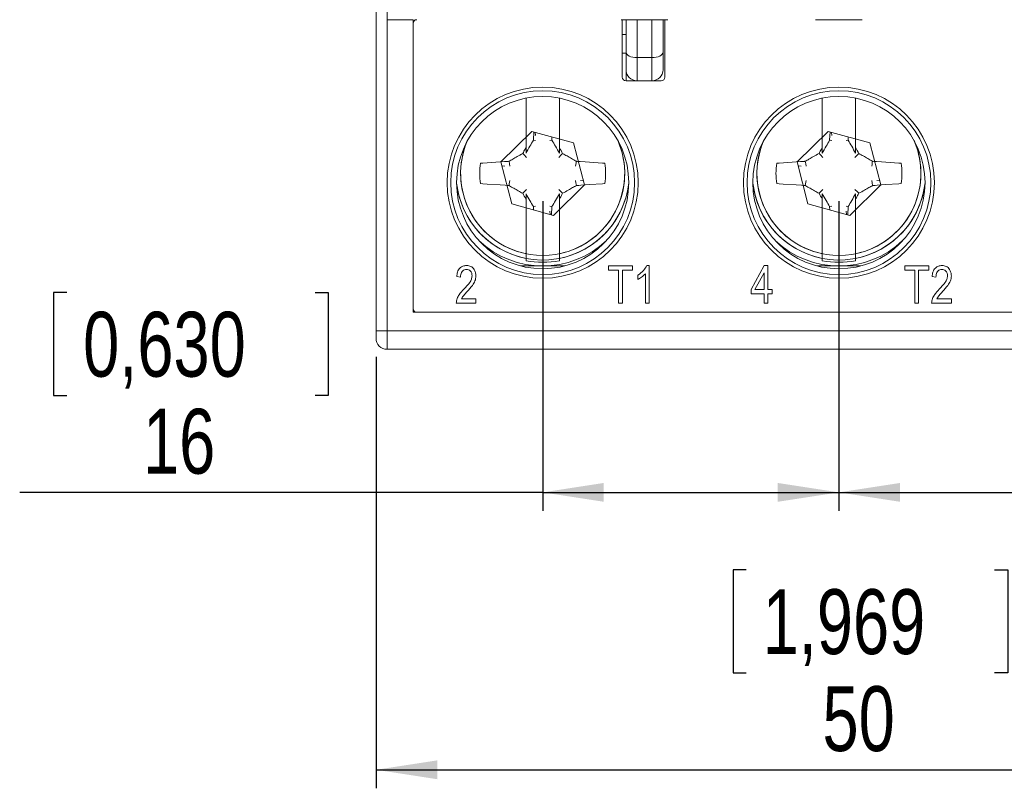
# Model space of a CAD drawing. Header units: millimetres. Extents: x 0 to 420, y 0 to 297.
# Tile 6 of 20: x 89 to 142, y 157 to 198. Entities that reach past the tile are written whole.
import ezdxf

# ---------------------------------------------------------------- set-up
doc = ezdxf.new("R2010")
doc.units = ezdxf.units.MM
doc.layers.add('COTA', color=7, linetype='Continuous')
doc.styles.add('SLDTEXTSTYLE3', font='TXT', dxfattribs={"width": 0.75})
doc.dimstyles.new('SLDDIMSTYLE0', dxfattribs={"dimtxt": 3.5, "dimasz": 3.302, "dimexe": 0, "dimexo": 0.0625, "dimgap": 0.875, "dimtad": 1, "dimdec": 1, "dimrnd": 1e-09, "dimzin": 12, "dimdsep": 46, "dimtxsty": 'SLDTEXTSTYLE3', "dimsah": 1, "dimcen": 0.09, "dimadec": 0, "dimazin": 3, "dimtfac": 1, "dimtdec": 1, "dimtofl": 0, "dimtmove": 0, "dimatfit": 3, "dimfxl": 0, "dimfrac": 2, "dimtolj": 1, "dimtzin": 12, "dimarcsym": 0})

# ---------------------------------------------------------------- blocks, each defined once
blk = doc.blocks.new('_D')
at = {"layer": 'COTA'}
for p, q in [((108.131, 180.212), (108.131, 156.908)), ((158.131, 180.212), (158.131, 156.908)), ((128.121, 168.701), (127.41, 168.701)), ((127.41, 168.701), (127.41, 163.145)), ((141.536, 168.701), (142.246, 168.701)), ((142.246, 168.701), (142.246, 163.145)), ((127.41, 163.145), (128.121, 163.145)), ((142.246, 163.145), (141.536, 163.145)), ((108.131, 157.908), (158.131, 157.908))]:
    blk.add_line(p, q, dxfattribs=at)
for points in [[(108.131, 157.908), (111.433, 157.4), (111.433, 158.416)], [(158.131, 157.908), (154.829, 158.416), (154.829, 157.4)]]:
    blk.add_solid(points, dxfattribs=at)
at = {"layer": 'COTA', "char_height": 3.5, "attachment_point": 1, "style": 'SLDTEXTSTYLE3'}
for s, insert in [('1,969', (129.009, 167.656)), ('50', (132.242, 162.42))]:
    blk.add_mtext(s, dxfattribs=dict(at, insert=insert))
blk = doc.blocks.new('_D_1')
at = {"layer": 'COTA'}
for p, q in [((117.131, 188.612), (117.131, 171.888)), ((133.131, 188.612), (133.131, 171.888)), ((91.424, 183.681), (90.713, 183.681)), ((90.713, 183.681), (90.713, 178.125)), ((104.838, 183.681), (105.549, 183.681)), ((105.549, 183.681), (105.549, 178.125)), ((90.713, 178.125), (91.424, 178.125)), ((105.549, 178.125), (104.838, 178.125)), ((117.131, 172.888), (88.886, 172.888)), ((117.131, 172.888), (133.131, 172.888))]:
    blk.add_line(p, q, dxfattribs=at)
for points in [[(117.131, 172.888), (120.433, 172.38), (120.433, 173.396)], [(133.131, 172.888), (129.829, 173.396), (129.829, 172.38)]]:
    blk.add_solid(points, dxfattribs=at)
at = {"layer": 'COTA', "char_height": 3.5, "attachment_point": 1, "style": 'SLDTEXTSTYLE3'}
for s, insert in [('0,630', (92.312, 182.637)), ('16', (95.545, 177.4))]:
    blk.add_mtext(s, dxfattribs=dict(at, insert=insert))
blk = doc.blocks.new('_D_2')
at = {"layer": 'COTA'}
for p, q in [((133.131, 188.612), (133.131, 171.888)), ((149.131, 188.612), (149.131, 171.888)), ((163.469, 183.681), (162.758, 183.681)), ((162.758, 183.681), (162.758, 178.125)), ((176.884, 183.681), (177.594, 183.681)), ((177.594, 183.681), (177.594, 178.125)), ((162.758, 178.125), (163.469, 178.125)), ((177.594, 178.125), (176.884, 178.125)), ((133.131, 172.888), (149.131, 172.888)), ((149.131, 172.888), (179.421, 172.888))]:
    blk.add_line(p, q, dxfattribs=at)
for points in [[(133.131, 172.888), (136.433, 172.38), (136.433, 173.396)], [(149.131, 172.888), (145.829, 173.396), (145.829, 172.38)]]:
    blk.add_solid(points, dxfattribs=at)
at = {"layer": 'COTA', "char_height": 3.5, "attachment_point": 1, "style": 'SLDTEXTSTYLE3'}
for s, insert in [('0,630', (164.357, 182.637)), ('16', (167.59, 177.4))]:
    blk.add_mtext(s, dxfattribs=dict(at, insert=insert))

msp = doc.modelspace()

# ---------------------------------------------------------------- linework, layer by layer
at = {"color": 7, "linetype": 'Continuous', "lineweight": 15}
for p, q in [((108.731, 202.412), (108.731, 198.412)), ((108.131, 181.612), (108.131, 199.012)), ((108.731, 198.412), (110.131, 198.412)), ((108.731, 198.412), (108.731, 181.612)), ((110.131, 198.412), (110.131, 182.612)), ((121.374, 198.412), (122.231, 198.412)), ((121.431, 195.312), (121.431, 198.412)), ((121.631, 196.662), (121.631, 198.412)), ((123.031, 198.412), (122.231, 198.412)), ((122.231, 198.412), (122.231, 196.362)), ((123.031, 198.412), (123.888, 198.412)), ((123.031, 196.362), (123.031, 198.412)), ((123.631, 198.412), (123.631, 196.662)), ((123.731, 198.412), (123.731, 195.312)), ((131.874, 198.412), (134.388, 198.412)), ((110.131, 198.212), (110.131, 182.812)), ((121.431, 197.612), (121.631, 197.612)), ((121.631, 196.612), (121.431, 196.612)), ((121.631, 195.712), (121.631, 196.662)), ((123.031, 196.362), (122.231, 196.362)), ((122.231, 195.112), (122.231, 196.362)), ((123.031, 195.112), (123.031, 196.362)), ((123.631, 195.712), (123.631, 196.662)), ((121.631, 195.712), (121.631, 195.112)), ((122.231, 195.112), (121.631, 195.112)), ((123.031, 195.112), (122.231, 195.112)), ((123.531, 195.112), (123.031, 195.112)), ((116.231, 194.174), (116.231, 191.502)), ((118.031, 194.174), (118.031, 191.502)), ((132.231, 194.174), (132.231, 191.502)), ((134.031, 194.174), (134.031, 191.502)), ((116.543, 192.381), (114.872, 190.738)), ((118.802, 191.755), (116.543, 192.381)), ((116.628, 191.903), (116.658, 192.349)), ((116.745, 192.152), (116.723, 192.331)), ((117.622, 192.082), (117.634, 191.903)), ((132.543, 192.381), (130.872, 190.738)), ((134.802, 191.755), (132.543, 192.381)), ((132.628, 191.903), (132.658, 192.349)), ((132.745, 192.152), (132.723, 192.331)), ((133.622, 192.082), (133.634, 191.903)), ((116.231, 191.502), (116.231, 191.207)), ((117.52, 191.882), (117.634, 191.903)), ((118.031, 191.207), (118.031, 191.502)), ((119.39, 189.486), (118.802, 191.755)), ((132.231, 191.502), (132.231, 191.207)), ((133.52, 191.882), (133.634, 191.903)), ((134.031, 191.207), (134.031, 191.502)), ((135.39, 189.486), (134.802, 191.755)), ((114.872, 190.738), (115.46, 188.468)), ((114.929, 190.518), (115.091, 190.497)), ((130.872, 190.738), (131.46, 188.468)), ((130.929, 190.518), (131.091, 190.497)), ((117.719, 187.843), (119.39, 189.486)), ((119.333, 189.706), (119.171, 189.726)), ((133.719, 187.843), (135.39, 189.486)), ((135.333, 189.706), (135.171, 189.726)), ((116.231, 189.016), (116.231, 188.722)), ((118.031, 188.722), (118.031, 189.016)), ((132.231, 189.016), (132.231, 188.722)), ((134.031, 188.722), (134.031, 189.016)), ((115.46, 188.468), (117.719, 187.843)), ((116.231, 188.722), (116.231, 185.774)), ((116.742, 188.341), (116.628, 188.321)), ((116.64, 188.141), (116.628, 188.321)), ((117.634, 188.321), (117.604, 187.874)), ((118.031, 188.722), (118.031, 185.774)), ((131.46, 188.468), (133.719, 187.843)), ((132.231, 188.722), (132.231, 185.774)), ((132.742, 188.341), (132.628, 188.321)), ((132.64, 188.141), (132.628, 188.321)), ((133.634, 188.321), (133.604, 187.874)), ((134.031, 188.722), (134.031, 185.774)), ((117.517, 188.072), (117.539, 187.892)), ((133.517, 188.072), (133.539, 187.892)), ((115.959, 185.112), (118.303, 185.112)), ((116.231, 185.398), (116.231, 185.52)), ((118.031, 185.52), (118.031, 185.398)), ((120.683, 184.878), (120.683, 185.112)), ((120.683, 185.112), (121.982, 185.112)), ((121.982, 185.112), (121.982, 184.878)), ((122.756, 185.138), (122.891, 185.138)), ((122.891, 185.138), (122.891, 183.112)), ((128.384, 183.839), (129.097, 185.138)), ((129.097, 185.138), (129.293, 185.138)), ((129.293, 185.138), (129.293, 183.839)), ((131.959, 185.112), (134.303, 185.112)), ((132.231, 185.398), (132.231, 185.52)), ((134.031, 185.52), (134.031, 185.398)), ((136.683, 185.112), (137.982, 185.112)), ((136.683, 184.878), (136.683, 185.112)), ((137.982, 185.112), (137.982, 184.878)), ((112.696, 184.514), (112.488, 184.54)), ((121.228, 184.878), (120.683, 184.878)), ((121.228, 183.112), (121.228, 184.878)), ((121.436, 184.878), (121.436, 183.112)), ((121.982, 184.878), (121.436, 184.878)), ((122.267, 184.385), (122.267, 184.618)), ((122.683, 183.112), (122.683, 184.696)), ((129.086, 184.743), (128.589, 183.839)), ((129.086, 183.839), (129.086, 184.743)), ((137.228, 184.878), (136.683, 184.878)), ((137.228, 183.112), (137.228, 184.878)), ((137.982, 184.878), (137.436, 184.878)), ((137.436, 184.878), (137.436, 183.112)), ((138.371, 184.514), (138.163, 184.54)), ((128.384, 183.605), (128.384, 183.839)), ((129.086, 183.605), (128.384, 183.605)), ((128.589, 183.839), (129.086, 183.839)), ((129.086, 183.112), (129.086, 183.605)), ((129.293, 183.839), (129.527, 183.839)), ((129.527, 183.605), (129.293, 183.605)), ((129.293, 183.605), (129.293, 183.112)), ((129.527, 183.839), (129.527, 183.605)), ((113.527, 183.112), (112.462, 183.112)), ((112.748, 183.346), (113.527, 183.346)), ((113.527, 183.346), (113.527, 183.112)), ((121.436, 183.112), (121.228, 183.112)), ((122.891, 183.112), (122.683, 183.112)), ((129.293, 183.112), (129.086, 183.112)), ((137.436, 183.112), (137.228, 183.112)), ((139.202, 183.112), (138.138, 183.112)), ((138.423, 183.346), (139.202, 183.346)), ((139.202, 183.346), (139.202, 183.112)), ((110.131, 182.612), (156.131, 182.612)), ((110.331, 182.612), (155.931, 182.612)), ((108.731, 181.612), (108.131, 181.612)), ((108.131, 181.212), (108.131, 181.612)), ((108.731, 181.612), (108.731, 180.612)), ((108.731, 181.612), (157.531, 181.612)), ((108.731, 180.612), (157.531, 180.612))]:
    msp.add_line(p, q, dxfattribs=at)
at = {"color": 8, "linetype": 'Continuous', "lineweight": 15}
for p, q in [((112.602, 188.939), (112.481, 189.593)), ((128.602, 188.939), (128.481, 189.593))]:
    msp.add_line(p, q, dxfattribs=at)
at = {"color": 7, "linetype": 'Continuous', "lineweight": 15, "flags": 128}
for points in [[(122.231, 196.362), (122.114, 196.368), (122.001, 196.385), (121.898, 196.412), (121.807, 196.45), (121.732, 196.495), (121.677, 196.547), (121.643, 196.603), (121.631, 196.662)], [(123.631, 196.662), (123.619, 196.603), (123.585, 196.547), (123.53, 196.495), (123.455, 196.45), (123.364, 196.412), (123.261, 196.385), (123.148, 196.368), (123.031, 196.362)], [(116.742, 191.882), (116.655, 191.898), (116.628, 191.903)], [(132.742, 191.882), (132.655, 191.898), (132.628, 191.903)], [(116.264, 190.979), (116.133, 191.109), (116.055, 191.188)], [(117.998, 190.979), (118.129, 191.109), (118.207, 191.188)], [(132.264, 190.979), (132.133, 191.109), (132.055, 191.188)], [(133.998, 190.979), (134.129, 191.109), (134.207, 191.188)], [(113.776, 190.663), (113.898, 190.671), (114.598, 190.718), (114.828, 190.734), (115.062, 190.749), (115.178, 190.757), (115.237, 190.761), (115.266, 190.763), (115.295, 190.765), (115.313, 190.766)], [(115.361, 190.501), (115.339, 190.622), (115.313, 190.766)], [(118.901, 190.501), (118.917, 190.588), (118.933, 190.676), (118.949, 190.766)], [(118.949, 190.766), (118.978, 190.764), (119.008, 190.762), (119.037, 190.76), (119.153, 190.752), (119.434, 190.734), (120.134, 190.687), (120.364, 190.671), (120.486, 190.663)], [(129.776, 190.663), (129.898, 190.671), (130.598, 190.718), (130.828, 190.734), (131.062, 190.749), (131.178, 190.757), (131.237, 190.761), (131.266, 190.763), (131.295, 190.765), (131.313, 190.766)], [(131.361, 190.501), (131.339, 190.622), (131.313, 190.766)], [(134.901, 190.501), (134.917, 190.588), (134.933, 190.676), (134.949, 190.766)], [(134.949, 190.766), (134.978, 190.764), (135.008, 190.762), (135.037, 190.76), (135.153, 190.752), (135.434, 190.734), (136.134, 190.687), (136.364, 190.671), (136.486, 190.663)], [(115.313, 189.457), (115.284, 189.459), (115.254, 189.461), (115.225, 189.463), (115.109, 189.471), (114.828, 189.49), (114.128, 189.537), (113.898, 189.552), (113.776, 189.561)], [(115.361, 189.723), (115.345, 189.636), (115.329, 189.548), (115.313, 189.457)], [(118.901, 189.723), (118.923, 189.602), (118.949, 189.457)], [(120.486, 189.561), (120.364, 189.552), (119.664, 189.505), (119.434, 189.49), (119.2, 189.474), (119.084, 189.466), (119.025, 189.462), (118.996, 189.46), (118.967, 189.459), (118.949, 189.457)], [(131.313, 189.457), (131.284, 189.459), (131.254, 189.461), (131.225, 189.463), (131.109, 189.471), (130.828, 189.49), (130.128, 189.537), (129.898, 189.552), (129.776, 189.561)], [(131.361, 189.723), (131.345, 189.636), (131.329, 189.548), (131.313, 189.457)], [(134.901, 189.723), (134.923, 189.602), (134.949, 189.457)], [(136.486, 189.561), (136.364, 189.552), (135.664, 189.505), (135.434, 189.49), (135.2, 189.474), (135.084, 189.466), (135.025, 189.462), (134.996, 189.46), (134.967, 189.459), (134.949, 189.457)], [(116.264, 189.245), (116.133, 189.114), (116.055, 189.036)], [(117.998, 189.245), (118.129, 189.114), (118.207, 189.036)], [(132.264, 189.245), (132.133, 189.114), (132.055, 189.036)], [(133.998, 189.245), (134.129, 189.114), (134.207, 189.036)], [(117.52, 188.341), (117.607, 188.326), (117.634, 188.321)], [(133.52, 188.341), (133.607, 188.326), (133.634, 188.321)]]:
    msp.add_lwpolyline(points, dxfattribs=at)
at = {"color": 8, "linetype": 'Continuous', "lineweight": 15, "flags": 128}
for points in [[(121.419, 191.222), (121.206, 191.849), (121.2, 191.862)], [(137.419, 191.222), (137.206, 191.849), (137.2, 191.862)]]:
    msp.add_lwpolyline(points, dxfattribs=at)
at = {"color": 7, "linetype": 'Continuous', "lineweight": 15}
for centre, radius in [((117.131, 189.612), 5.159), ((133.131, 189.612), 5.159), ((117.131, 189.612), 4.964), ((117.131, 189.612), 4.65), ((133.131, 189.612), 4.964), ((133.131, 189.612), 4.65)]:
    msp.add_circle(centre, radius, dxfattribs=at)
for centre, radius, start, end in [((110.331, 198.212), 0.2, 90, 180), ((122.231, 195.712), 0.6, 180, 270), ((123.031, 195.712), 0.6, 270, 0), ((121.631, 195.312), 0.2, 180, 270), ((123.531, 195.312), 0.2, 270, 0), ((117.131, 190.112), 3.4, 170.6706, 189.3294), ((117.131, 190.112), 3.4, 350.6706, 9.3294), ((133.131, 190.112), 3.4, 170.6706, 189.3294), ((133.131, 190.112), 3.4, 350.6706, 9.3294), ((117.131, 190.112), 5, 226.5105, 313.4895), ((133.131, 190.112), 5, 226.5105, 313.4895), ((117.131, 190.112), 4.799, 259.1903, 280.8097), ((133.131, 190.112), 4.799, 259.1903, 280.8097), ((110.331, 182.812), 0.2, 180, 270), ((108.731, 181.212), 0.6, 180, 270)]:
    msp.add_arc(centre, radius, start, end, dxfattribs=at)
at = {"color": 8, "linetype": 'Continuous', "lineweight": 15}
for centre, radius, start, end in [((117.131, 190.112), 4.43, 156.7281, 258.2774), ((117.131, 190.112), 4.43, 156.7281, 14.5162), ((117.131, 190.112), 4.43, 281.7226, 23.2719), ((133.131, 190.112), 4.43, 156.7281, 258.2774), ((133.131, 190.112), 4.43, 156.7281, 14.5162), ((133.131, 190.112), 4.43, 281.7226, 23.2719), ((117.131, 190.112), 4.679, 186.3601, 258.9095), ((117.131, 190.112), 4.679, 194.5162, 353.6399), ((117.131, 190.112), 4.679, 281.0905, 353.6399), ((133.131, 190.112), 4.679, 186.3601, 258.9095), ((133.131, 190.112), 4.679, 194.5162, 353.6399), ((133.131, 190.112), 4.679, 281.0905, 353.6399)]:
    msp.add_arc(centre, radius, start, end, dxfattribs=at)
at = {"color": 7, "linetype": 'Continuous', "lineweight": 15}
for points, knots in [([(116.055, 191.188), (116.1, 191.268), (116.158, 191.373), (116.217, 191.477), (116.231, 191.502)], [0, 0, 0, 0, 0.766606, 1, 1, 1, 1]), ([(116.231, 191.207), (116.301, 191.331), (116.432, 191.564), (116.565, 191.795), (116.628, 191.903)], [0, 0, 0, 0, 0.533334, 1, 1, 1, 1]), ([(117.634, 191.903), (117.697, 191.795), (117.83, 191.564), (117.961, 191.331), (118.031, 191.207)], [0, 0, 0, 0, 0.4666316, 1, 1, 1, 1]), ([(118.031, 191.502), (118.033, 191.499), (118.092, 191.394), (118.15, 191.29), (118.207, 191.188)], [0, 0, 0, 0, 0.0298, 1, 1, 1, 1]), ([(132.055, 191.188), (132.1, 191.268), (132.158, 191.373), (132.217, 191.477), (132.231, 191.502)], [0, 0, 0, 0, 0.766606, 1, 1, 1, 1]), ([(132.231, 191.207), (132.301, 191.331), (132.432, 191.564), (132.565, 191.795), (132.628, 191.903)], [0, 0, 0, 0, 0.533334, 1, 1, 1, 1]), ([(133.634, 191.903), (133.697, 191.795), (133.83, 191.564), (133.961, 191.331), (134.031, 191.207)], [0, 0, 0, 0, 0.466632, 1, 1, 1, 1]), ([(134.031, 191.502), (134.033, 191.499), (134.092, 191.394), (134.15, 191.29), (134.207, 191.188)], [0, 0, 0, 0, 0.0298, 1, 1, 1, 1]), ([(115.313, 190.766), (115.379, 190.804), (115.525, 190.889), (115.772, 191.03), (115.953, 191.131), (116.055, 191.188)], [0, 0, 0, 0, 0.269029, 0.590888, 1, 1, 1, 1]), ([(118.207, 191.188), (118.287, 191.143), (118.448, 191.054), (118.688, 190.917), (118.855, 190.821), (118.942, 190.771), (118.949, 190.766)], [0, 0, 0, 0, 0.323259, 0.646517, 0.969774, 1, 1, 1, 1]), ([(131.313, 190.766), (131.379, 190.804), (131.525, 190.889), (131.772, 191.03), (131.953, 191.131), (132.055, 191.188)], [0, 0, 0, 0, 0.2690288, 0.5908877, 1, 1, 1, 1]), ([(134.207, 191.188), (134.287, 191.143), (134.448, 191.054), (134.688, 190.917), (134.855, 190.821), (134.942, 190.771), (134.949, 190.766)], [0, 0, 0, 0, 0.323259, 0.646517, 0.969774, 1, 1, 1, 1]), ([(116.055, 189.036), (115.975, 189.08), (115.814, 189.17), (115.574, 189.307), (115.407, 189.403), (115.32, 189.453), (115.313, 189.457)], [0, 0, 0, 0, 0.323259, 0.646517, 0.969774, 1, 1, 1, 1]), ([(118.949, 189.457), (118.883, 189.419), (118.737, 189.335), (118.49, 189.194), (118.309, 189.092), (118.207, 189.036)], [0, 0, 0, 0, 0.269029, 0.590888, 1, 1, 1, 1]), ([(132.055, 189.036), (131.975, 189.08), (131.814, 189.17), (131.574, 189.307), (131.407, 189.403), (131.32, 189.453), (131.313, 189.457)], [0, 0, 0, 0, 0.323259, 0.646517, 0.969774, 1, 1, 1, 1]), ([(134.949, 189.457), (134.883, 189.419), (134.737, 189.335), (134.49, 189.194), (134.309, 189.092), (134.207, 189.036)], [0, 0, 0, 0, 0.269029, 0.590888, 1, 1, 1, 1]), ([(116.231, 188.722), (116.229, 188.725), (116.17, 188.829), (116.112, 188.934), (116.055, 189.036)], [0, 0, 0, 0, 0.0298, 1, 1, 1, 1]), ([(116.628, 188.321), (116.565, 188.429), (116.432, 188.66), (116.301, 188.892), (116.231, 189.016)], [0, 0, 0, 0, 0.466632, 1, 1, 1, 1]), ([(118.031, 189.016), (117.961, 188.892), (117.83, 188.66), (117.697, 188.429), (117.634, 188.321)], [0, 0, 0, 0, 0.533334, 1, 1, 1, 1]), ([(118.207, 189.036), (118.162, 188.955), (118.104, 188.851), (118.045, 188.746), (118.031, 188.722)], [0, 0, 0, 0, 0.766606, 1, 1, 1, 1]), ([(132.231, 188.722), (132.229, 188.725), (132.17, 188.829), (132.112, 188.934), (132.055, 189.036)], [0, 0, 0, 0, 0.0298, 1, 1, 1, 1]), ([(132.628, 188.321), (132.565, 188.429), (132.432, 188.66), (132.301, 188.892), (132.231, 189.016)], [0, 0, 0, 0, 0.466632, 1, 1, 1, 1]), ([(134.031, 189.016), (133.961, 188.892), (133.83, 188.66), (133.697, 188.429), (133.634, 188.321)], [0, 0, 0, 0, 0.533334, 1, 1, 1, 1]), ([(134.207, 189.036), (134.162, 188.955), (134.104, 188.851), (134.045, 188.746), (134.031, 188.722)], [0, 0, 0, 0, 0.766606, 1, 1, 1, 1]), ([(116.231, 185.774), (116.231, 185.745), (116.231, 185.687), (116.231, 185.61), (116.231, 185.552), (116.231, 185.526), (116.231, 185.522), (116.231, 185.52)], [0, 0, 0, 0, 0.233087, 0.466263, 0.696917, 0.923134, 1, 1, 1, 1]), ([(118.031, 185.52), (118.031, 185.526), (118.031, 185.536), (118.031, 185.585), (118.031, 185.653), (118.031, 185.72), (118.031, 185.762), (118.031, 185.774)], [0, 0, 0, 0, 0.222296, 0.444512, 0.668897, 0.897491, 1, 1, 1, 1]), ([(132.231, 185.774), (132.231, 185.745), (132.231, 185.687), (132.231, 185.61), (132.231, 185.552), (132.231, 185.526), (132.231, 185.522), (132.231, 185.52)], [0, 0, 0, 0, 0.233087, 0.466263, 0.696917, 0.923134, 1, 1, 1, 1]), ([(134.031, 185.52), (134.031, 185.526), (134.031, 185.536), (134.031, 185.585), (134.031, 185.653), (134.031, 185.72), (134.031, 185.762), (134.031, 185.774)], [0, 0, 0, 0, 0.222296, 0.444512, 0.668897, 0.897491, 1, 1, 1, 1]), ([(112.488, 184.54), (112.498, 184.624), (112.518, 184.79), (112.637, 184.999), (112.823, 185.122), (112.955, 185.132), (113.021, 185.138)], [0, 0, 0, 0, 0.28092, 0.560105, 0.779774, 1, 1, 1, 1]), ([(113.021, 185.138), (113.101, 185.131), (113.262, 185.116), (113.426, 184.95), (113.513, 184.764), (113.522, 184.64), (113.527, 184.577)], [0, 0, 0, 0, 0.279693, 0.558261, 0.779102, 1, 1, 1, 1]), ([(122.267, 184.618), (122.381, 184.695), (122.584, 184.832), (122.703, 185.044), (122.756, 185.138)], [0, 0, 0, 0, 0.560204, 1, 1, 1, 1]), ([(138.163, 184.54), (138.174, 184.624), (138.193, 184.79), (138.312, 184.999), (138.498, 185.122), (138.63, 185.132), (138.696, 185.138)], [0, 0, 0, 0, 0.28092, 0.560105, 0.779774, 1, 1, 1, 1]), ([(138.696, 185.138), (138.777, 185.131), (138.937, 185.116), (139.101, 184.95), (139.188, 184.764), (139.198, 184.64), (139.202, 184.577)], [0, 0, 0, 0, 0.2796935, 0.5582605, 0.779102, 1, 1, 1, 1]), ([(113.013, 184.93), (112.976, 184.927), (112.903, 184.92), (112.809, 184.857), (112.711, 184.728), (112.702, 184.602), (112.696, 184.514)], [0, 0, 0, 0, 0.186999, 0.373859, 0.561031, 1, 1, 1, 1]), ([(112.872, 183.854), (112.986, 183.971), (113.144, 184.135), (113.293, 184.39), (113.311, 184.518), (113.319, 184.581)], [0, 0, 0, 0, 0.5606052, 0.780638, 1, 1, 1, 1]), ([(113.319, 184.581), (113.316, 184.63), (113.308, 184.728), (113.231, 184.844), (113.128, 184.918), (113.051, 184.926), (113.013, 184.93)], [0, 0, 0, 0, 0.2804253, 0.5599428, 0.7799288, 1, 1, 1, 1]), ([(113.527, 184.577), (113.517, 184.485), (113.496, 184.299), (113.312, 184.017), (113.154, 183.841), (113.057, 183.734)], [0, 0, 0, 0, 0.279141, 0.559078, 1, 1, 1, 1]), ([(122.683, 184.696), (122.613, 184.627), (122.489, 184.504), (122.335, 184.421), (122.267, 184.385)], [0, 0, 0, 0, 0.559755, 1, 1, 1, 1]), ([(138.688, 184.93), (138.651, 184.927), (138.578, 184.92), (138.484, 184.857), (138.386, 184.728), (138.377, 184.602), (138.371, 184.514)], [0, 0, 0, 0, 0.186999, 0.373859, 0.561031, 1, 1, 1, 1]), ([(138.547, 183.854), (138.661, 183.971), (138.819, 184.135), (138.968, 184.39), (138.986, 184.518), (138.995, 184.581)], [0, 0, 0, 0, 0.560605, 0.780638, 1, 1, 1, 1]), ([(138.995, 184.581), (138.991, 184.63), (138.984, 184.728), (138.907, 184.844), (138.803, 184.918), (138.727, 184.926), (138.688, 184.93)], [0, 0, 0, 0, 0.280425, 0.559943, 0.779929, 1, 1, 1, 1]), ([(139.202, 184.577), (139.192, 184.485), (139.172, 184.299), (138.988, 184.017), (138.829, 183.841), (138.732, 183.734)], [0, 0, 0, 0, 0.279141, 0.559078, 1, 1, 1, 1]), ([(112.462, 183.112), (112.473, 183.193), (112.494, 183.354), (112.644, 183.608), (112.786, 183.761), (112.872, 183.854)], [0, 0, 0, 0, 0.2789983, 0.5591533, 1, 1, 1, 1]), ([(113.057, 183.734), (112.991, 183.668), (112.874, 183.549), (112.786, 183.408), (112.748, 183.346)], [0, 0, 0, 0, 0.560646, 1, 1, 1, 1]), ([(138.138, 183.112), (138.148, 183.193), (138.169, 183.354), (138.319, 183.608), (138.461, 183.761), (138.547, 183.854)], [0, 0, 0, 0, 0.278998, 0.559153, 1, 1, 1, 1]), ([(138.732, 183.734), (138.666, 183.668), (138.549, 183.549), (138.462, 183.408), (138.423, 183.346)], [0, 0, 0, 0, 0.560646, 1, 1, 1, 1])]:
    msp.add_open_spline(points, degree=3, knots=knots, dxfattribs=at)

# ---------------------------------------------------------------- dimensions: what is measured, and where the dimension line sits
at = {"layer": 'COTA'}
for base, p1, p2, picture, middle in [((133.131, 172.888), (117.131, 189.612), (133.131, 189.612), '_D_1', (98.131, 172.888)), ((149.131, 172.888), (133.131, 189.612), (149.131, 189.612), '_D_2', (170.176, 172.888)), ((158.131, 157.908), (108.131, 181.212), (158.131, 181.212), '_D', (134.828, 157.908))]:
    dim = msp.add_linear_dim(base=base, p1=p1, p2=p2, dimstyle='SLDDIMSTYLE0', dxfattribs=at)
    dim.commit()
    dim.dimension.update_dxf_attribs({"geometry": picture, "text_midpoint": middle, "dimtype": 160})

doc.saveas('drawing.dxf')
